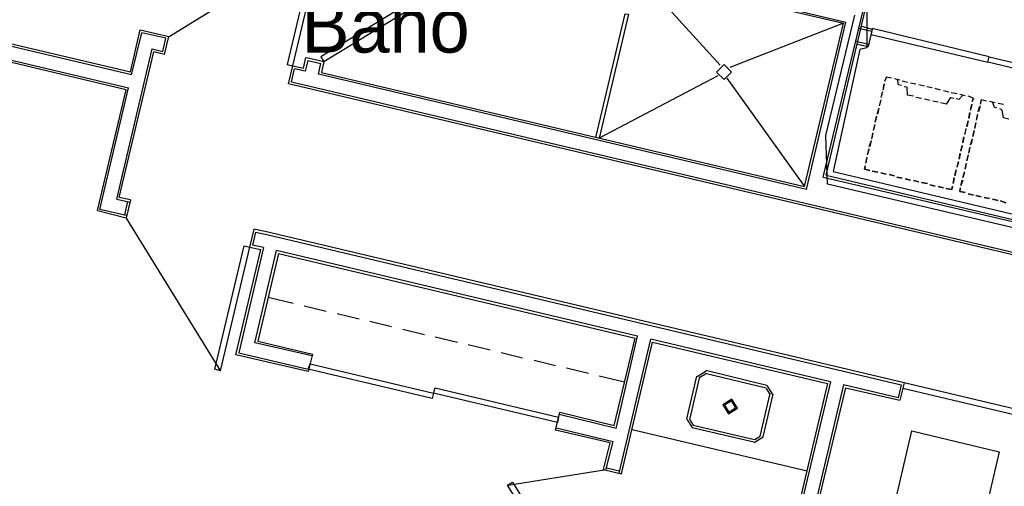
# Model space of a CAD drawing. Header units: feet. Extents: x -79 to 198, y -22 to 181.
# Tile 149 of 256: x 43 to 65, y 96 to 107. Entities that reach past the tile are written whole.
import ezdxf
from ezdxf.enums import TextEntityAlignment as Align

# ---------------------------------------------------------------- set-up
doc = ezdxf.new("R2010")
doc.units = ezdxf.units.FT
for name, color, linetype in [('A-AREA-COMUN', 252, 'CONTINUOUS'), ('A-AREA-UNIDAD', 30, 'CONTINUOUS'), ('A-LINEA', 7, 'CONTINUOUS'), ('A-NOMBRE-ESPACIO', 2, 'CONTINUOUS')]:
    doc.layers.add(name, color=color, linetype=linetype)

msp = doc.modelspace()

# ---------------------------------------------------------------- linework, layer by layer
at = {"layer": 'A-AREA-COMUN'}
msp.add_lwpolyline([(62.32, 106.8444), (62.32, 105.8844), (62.16, 105.8489), (61.568, 103.1289), (66.96, 101.8489), (67.6, 104.9244), (68.72, 104.9778), (69.68, 104.7289), (69.76, 104.3378), (70.24, 104.2133), (71.392, 104.3378), (73.888, 103.8578), (73.792, 102.2044), (74.32, 102.8444), (74.32, 103.0933), (74.56, 103.1289), (75.232, 103.9644), (76.192, 103.9644), (77.632, 101.6889)], dxfattribs=at)
at = {"layer": 'A-AREA-UNIDAD'}
msp.add_lwpolyline([(77.28, 101.6533), (75.872, 103.7689), (75.808, 103.5733), (75.168, 103.5733), (74.592, 102.6844), (73.84, 101.9733), (73.728, 101.4044), (72.72, 101.4044), (69.248, 102.2044), (69.2, 102.7733), (68.8, 100.9778), (68.608, 100.7644), (67.328, 101.0489), (67.168, 101.2089), (67.28, 101.6889), (66.368, 101.6889), (61.44, 102.8444), (61.408, 103.9289), (62.048, 106.6133)], dxfattribs=at)
at = {"layer": 'A-LINEA'}
for p, q in [((31.0533, 108.8578), (45.92, 105.3511)), ((45.9467, 105.2844), (31.0533, 108.8044)), ((31.04, 108.4978), (45.88, 104.9911)), ((45.8267, 104.9511), (31.04, 108.4444)), ((50.1923, 108.235), (46.7828, 106.1301)), ((57.1467, 107.5244), (61.8, 106.4311)), ((57.2, 107.5644), (61.8533, 106.4578)), ((57.2267, 107.5111), (59.0533, 105.4978)), ((61.3467, 103.0044), (62.2267, 106.6844)), ((61.4133, 103.0444), (62.28, 106.7244)), ((61.8, 106.4311), (59.2667, 105.4444)), ((60.9333, 102.7911), (61.8, 106.4311)), ((60.9733, 102.7244), (61.8533, 106.4578)), ((62.2, 106.3644), (62.44, 106.2978)), ((45.92, 105.3511), (46.1333, 106.2844)), ((45.9467, 105.2844), (46.1733, 106.2178)), ((46.1333, 106.2844), (46.7733, 106.1378)), ((46.7067, 106.0978), (46.1733, 106.2178)), ((46.68, 105.7378), (46.7733, 106.1378)), ((62.1333, 106.3244), (62.4267, 106.2578)), ((62.44, 106.2978), (62.3467, 105.9111)), ((46.64, 105.8044), (46.7067, 106.0978)), ((62.0667, 106.0311), (62.36, 105.9644)), ((62.1067, 105.9644), (62.3467, 105.9111)), ((45.6133, 102.5111), (46.4, 105.8578)), ((45.6667, 102.5511), (46.44, 105.7911)), ((46.4, 105.8578), (46.64, 105.8044)), ((46.68, 105.7378), (46.44, 105.7911)), ((49.44, 105.0844), (49.5333, 105.4844)), ((49.5333, 105.4844), (49.7733, 105.4311)), ((49.7733, 105.4311), (49.8267, 105.6711)), ((49.8667, 105.6044), (49.8133, 105.3644)), ((49.84, 105.6711), (50.2267, 105.5778)), ((49.8667, 105.6044), (50.16, 105.5378)), ((50.1067, 105.2978), (50.16, 105.5378)), ((50.2267, 105.5778), (50.1733, 105.3378)), ((49.5067, 105.1244), (49.5733, 105.4178)), ((49.8133, 105.3644), (49.5733, 105.4178)), ((60.9733, 102.7244), (50.1067, 105.2978)), ((50.1733, 105.3378), (60.9333, 102.7911)), ((59, 105.2578), (56.36, 103.8711)), ((68.9067, 100.4844), (49.44, 105.0844)), ((49.5067, 105.1244), (68.8667, 100.5511)), ((59.2, 105.2044), (60.9333, 102.7911)), ((62.7067, 105.0844), (62.68, 104.9644)), ((62.68, 104.9511), (62.7067, 105.0844)), ((62.72, 105.1378), (62.7467, 105.2044)), ((62.8667, 105.2044), (62.7467, 105.2311)), ((63.0533, 105.1644), (62.9333, 105.1911)), ((63.0533, 105.1644), (62.9333, 105.1911)), ((63.2267, 105.1111), (63.1067, 105.1378)), ((63.2267, 105.1111), (63.1067, 105.1378)), ((63.4133, 105.0711), (63.2933, 105.0978)), ((63.4133, 105.0711), (63.2933, 105.0978)), ((63.6, 105.0311), (63.48, 105.0578)), ((63.6, 105.0311), (63.48, 105.0578)), ((45.1867, 102.2578), (45.8267, 104.9511)), ((45.24, 102.2844), (45.88, 104.9911)), ((62.6667, 104.9111), (62.64, 104.7911)), ((62.64, 104.7778), (62.6667, 104.8978)), ((63.36, 104.8044), (63.2267, 104.8311)), ((63.7733, 104.9911), (63.6533, 105.0178)), ((63.7733, 104.9911), (63.6533, 105.0178)), ((63.96, 104.9378), (63.84, 104.9778)), ((63.96, 104.9378), (63.84, 104.9778)), ((64.1467, 104.8978), (64.0267, 104.9244)), ((64.1467, 104.8978), (64.0267, 104.9244)), ((64.3333, 104.8578), (64.2, 104.8844)), ((64.3333, 104.8578), (64.2, 104.8844)), ((64.5067, 104.8178), (64.3867, 104.8444)), ((64.5067, 104.8178), (64.3867, 104.8444)), ((62.6267, 104.7244), (62.6, 104.6044)), ((62.6, 104.5911), (62.6267, 104.7111)), ((63.5333, 104.7511), (63.4133, 104.7778)), ((63.72, 104.7111), (63.6, 104.7378)), ((63.9067, 104.6711), (63.7867, 104.6978)), ((64.0933, 104.6311), (63.96, 104.6578)), ((64.6933, 104.7644), (64.5733, 104.8044)), ((64.6267, 104.5111), (64.6533, 104.6311)), ((64.6533, 104.6178), (64.6267, 104.4978)), ((64.6933, 104.7511), (64.6667, 104.6844)), ((64.84, 104.5911), (64.8133, 104.4711)), ((64.8533, 104.6311), (64.8667, 104.7111)), ((64.9867, 104.6978), (64.8667, 104.7244)), ((65.1733, 104.6578), (65.0533, 104.6844)), ((65.1733, 104.6578), (65.0533, 104.6844)), ((65.36, 104.6178), (65.24, 104.6444)), ((65.36, 104.6178), (65.24, 104.6444)), ((62.5467, 104.4044), (62.5867, 104.5244)), ((62.5867, 104.5378), (62.56, 104.4178)), ((64.5867, 104.3244), (64.6133, 104.4444)), ((64.6133, 104.4311), (64.5867, 104.3111)), ((64.7867, 104.4044), (64.76, 104.2844)), ((64.76, 104.2711), (64.7867, 104.3911)), ((64.8, 104.4578), (64.8267, 104.5778)), ((62.4933, 104.1778), (62.4667, 104.0578)), ((62.4667, 104.0444), (62.4933, 104.1644)), ((62.5333, 104.3644), (62.5067, 104.2311)), ((62.5067, 104.2311), (62.5333, 104.3511)), ((64.5467, 104.1378), (64.5733, 104.2578)), ((64.5733, 104.2578), (64.5467, 104.1244)), ((64.7467, 104.2178), (64.72, 104.0978)), ((64.72, 104.0844), (64.7467, 104.2044)), ((65.48, 104.2978), (65.36, 104.3244)), ((62.4533, 103.9911), (62.4267, 103.8711)), ((62.4267, 103.8578), (62.4533, 103.9778)), ((64.52, 104.0711), (64.4933, 103.9511)), ((64.5067, 103.9644), (64.5333, 104.0844)), ((64.7067, 104.0444), (64.68, 103.9111)), ((64.68, 103.9111), (64.7067, 104.0311)), ((56.3333, 103.9244), (56.3333, 103.9244)), ((62.3733, 103.6844), (62.4133, 103.8044)), ((62.4133, 103.8178), (62.3867, 103.6844)), ((64.4533, 103.7778), (64.48, 103.8978)), ((64.48, 103.8844), (64.4533, 103.7644)), ((64.6267, 103.7244), (64.6667, 103.8444)), ((64.6667, 103.8578), (64.64, 103.7378)), ((62.3733, 103.6311), (62.3333, 103.5111)), ((62.3333, 103.4978), (62.36, 103.6178)), ((64.3733, 103.4178), (64.4, 103.5378)), ((64.4, 103.5244), (64.3733, 103.4044)), ((64.4133, 103.5911), (64.44, 103.7111)), ((64.44, 103.7111), (64.4133, 103.5778)), ((64.5733, 103.4978), (64.5467, 103.3644)), ((64.6133, 103.6711), (64.5867, 103.5511)), ((64.5867, 103.5378), (64.6133, 103.6578)), ((62.32, 103.4444), (62.2933, 103.3244)), ((62.2933, 103.3111), (62.32, 103.4311)), ((64.36, 103.3378), (64.32, 103.2178)), ((64.3333, 103.2311), (64.36, 103.3511)), ((64.5333, 103.3111), (64.5067, 103.1911)), ((64.5067, 103.1778), (64.5333, 103.2978)), ((64.5467, 103.3644), (64.5733, 103.4844)), ((62.28, 103.2578), (62.2667, 103.1778)), ((62.2667, 103.1778), (62.3867, 103.1511)), ((62.44, 103.1378), (62.56, 103.1111)), ((62.56, 103.1111), (62.44, 103.1378)), ((62.6267, 103.0978), (62.7467, 103.0711)), ((62.7467, 103.0711), (62.6267, 103.0978)), ((62.8133, 103.0578), (62.9333, 103.0311)), ((62.9333, 103.0311), (62.8133, 103.0578)), ((64.28, 103.0444), (64.3067, 103.1644)), ((64.3067, 103.1644), (64.28, 103.0311)), ((64.4533, 102.9911), (64.4933, 103.1111)), ((64.4933, 103.1244), (64.4667, 103.0044)), ((61.3467, 103.0044), (67.1333, 101.6444)), ((61.4133, 103.0444), (67.0933, 101.6978)), ((62.9867, 103.0044), (63.1067, 102.9778)), ((63.1067, 102.9778), (62.9867, 103.0044)), ((63.1733, 102.9644), (63.2933, 102.9378)), ((63.2933, 102.9378), (63.1733, 102.9644)), ((63.36, 102.9244), (63.48, 102.8978)), ((63.48, 102.8978), (63.36, 102.9244)), ((63.5333, 102.8844), (63.6667, 102.8578)), ((63.6667, 102.8578), (63.5333, 102.8844)), ((64.24, 102.8578), (64.2667, 102.9911)), ((64.2667, 102.9778), (64.24, 102.8578)), ((64.4533, 102.9378), (64.4133, 102.8178)), ((64.4133, 102.8178), (64.44, 102.9378)), ((63.72, 102.8311), (63.84, 102.8044)), ((63.84, 102.8044), (63.72, 102.8311)), ((63.9067, 102.7911), (64.0267, 102.7644)), ((64.0267, 102.7644), (63.9067, 102.7911)), ((64.4, 102.7644), (64.3867, 102.6844)), ((64.3867, 102.6844), (64.5067, 102.6578)), ((64.5733, 102.6311), (64.6933, 102.6044)), ((64.6933, 102.6044), (64.5733, 102.6311)), ((45.6133, 102.5111), (45.9067, 102.4444)), ((45.92, 102.4978), (45.6667, 102.5511)), ((45.8533, 102.4578), (45.7867, 102.1644)), ((45.92, 102.4978), (45.8267, 102.0978)), ((64.7467, 102.5911), (64.8667, 102.5644)), ((64.8667, 102.5644), (64.7467, 102.5911)), ((64.9333, 102.5511), (65.0533, 102.5244)), ((65.0533, 102.5244), (64.9333, 102.5511)), ((65.12, 102.5111), (65.24, 102.4844)), ((65.24, 102.4844), (65.12, 102.5111)), ((65.2933, 102.4711), (65.4133, 102.4311)), ((65.4133, 102.4311), (65.2933, 102.4711)), ((45.1867, 102.2578), (45.8267, 102.0978)), ((45.8267, 102.1511), (45.24, 102.2844)), ((45.8228, 102.0901), (47.9277, 98.6805)), ((48.7067, 101.7778), (48.64, 101.4844)), ((48.92, 101.7911), (48.6667, 101.8444)), ((48.7067, 101.7778), (48.96, 101.7244)), ((63.1467, 98.4178), (48.92, 101.7911)), ((48.96, 101.7244), (63.08, 98.3778)), ((48.2667, 99.0444), (48.8267, 101.3911)), ((48.88, 101.4311), (48.3333, 99.0844)), ((48.88, 101.4311), (48.64, 101.4844)), ((48.6933, 99.3111), (49.1733, 101.3644)), ((57.2133, 99.4578), (49.1733, 101.3644)), ((49.2133, 101.2978), (48.76, 99.3511)), ((49.2133, 101.2978), (57.16, 99.4178)), ((48.9867, 100.3244), (49.5467, 100.1911)), ((49.7867, 100.1378), (50.28, 100.0178)), ((50.52, 99.9644), (51.0133, 99.8444)), ((51.2533, 99.7911), (51.7333, 99.6711)), ((51.9867, 99.6178), (52.4667, 99.4978)), ((48.76, 99.3511), (49.9733, 99.0578)), ((52.7067, 99.4444), (53.2, 99.3244)), ((56.6933, 97.4711), (57.16, 99.4178)), ((56.7333, 97.4044), (57.2133, 99.4578)), ((56.8, 96.4044), (57.5067, 99.3911)), ((61.5067, 98.4444), (57.5067, 99.3911)), ((49.96, 99.0178), (48.6933, 99.3111)), ((53.44, 99.2711), (53.9333, 99.1511)), ((56.8533, 96.3911), (57.5467, 99.3244)), ((57.5467, 99.3244), (61.44, 98.4044)), ((49.88, 98.6711), (48.2667, 99.0444)), ((48.3333, 99.0844), (49.88, 98.7244)), ((49.9733, 99.0578), (49.88, 98.6711)), ((54.1733, 99.0978), (54.6533, 98.9778)), ((54.9067, 98.9244), (55.3867, 98.8044)), ((55.6267, 98.7511), (56.12, 98.6311)), ((58.7384, 98.68), (58.5378, 98.5561)), ((58.7333, 98.6978), (60.0933, 98.3644)), ((56.36, 98.5778), (56.92, 98.4444)), ((58.3067, 97.6178), (58.5333, 98.5644)), ((58.3733, 97.6044), (58.6, 98.5511)), ((58.723, 98.6151), (58.6027, 98.5408)), ((58.72, 98.6311), (60.08, 98.3111)), ((60.1573, 98.1748), (60.083, 98.2951)), ((60.2222, 98.1594), (60.0984, 98.36)), ((61.44, 98.4044), (60.6533, 95.0844)), ((61.5067, 98.4444), (60.72, 95.1244)), ((61.8, 98.3778), (61.08, 95.3511)), ((61.84, 98.3111), (61.1467, 95.3911)), ((63.0133, 98.0844), (61.8, 98.3778)), ((61.84, 98.3111), (63.0533, 98.0311)), ((63.08, 98.3778), (63.0133, 98.0844)), ((63.1467, 98.4178), (63.0533, 98.0311)), ((60.16, 98.1778), (59.9333, 97.2311)), ((60.2267, 98.1644), (60, 97.2178)), ((56.7333, 97.4044), (55.4667, 97.7111)), ((58.3111, 97.6095), (58.435, 97.4089)), ((58.376, 97.5941), (58.4503, 97.4738)), ((56.6, 97.0844), (55.3867, 97.3644)), ((55.4, 97.4178), (56.6667, 97.1111)), ((57.0933, 97.3778), (60.9867, 96.4578)), ((59.8, 97.0978), (58.4267, 97.4178)), ((59.8133, 97.1511), (58.4533, 97.4711)), ((59.8083, 97.0889), (60.0089, 97.2127)), ((59.8236, 97.1538), (59.944, 97.2281)), ((63.32, 97.3511), (65.2667, 96.8844)), ((56.4533, 96.4844), (56.6, 97.0844)), ((56.5067, 96.4711), (56.6667, 97.1111)), ((56.4533, 96.4844), (56.8533, 96.3911)), ((56.52, 96.5244), (56.8133, 96.4578)), ((56.4723, 96.475), (54.3316, 96.1287))]:
    msp.add_line(p, q, dxfattribs=at)
for points in [[(49.5333, 105.4844), (50.1867, 108.2444), (50.0667, 108.2711), (49.4133, 105.5111), (49.5333, 105.4844)], [(50.2267, 105.5778), (52.64, 107.0578), (52.5733, 107.1644), (50.16, 105.6844), (50.2267, 105.5778)], [(57.0133, 106.6311), (56.36, 103.8711), (56.28, 103.8844), (56.9333, 106.6444), (57.0133, 106.6311)], [(62.4133, 106.1778), (65.0133, 105.5644), (65.04, 105.6844), (62.44, 106.3111), (62.4133, 106.1778)], [(59.3067, 105.3444), (59.14, 105.5111), (58.9733, 105.3444), (59.14, 105.1778), (59.3067, 105.3444)], [(67.6, 104.9511), (65.0133, 105.5644), (65.04, 105.6844), (67.6267, 105.0711), (67.6, 104.9511)], [(62.8667, 105.2044), (62.7467, 105.2311), (62.72, 105.1511)], [(63.0933, 105.0444), (63.0267, 105.0578), (63, 105.1778)], [(63.2267, 104.8311), (63.2133, 105.0044), (63.1467, 105.0178)], [(64.3067, 104.7511), (64.3733, 104.7378), (64.4533, 104.8311)], [(64.0933, 104.6311), (64.1867, 104.7778), (64.2533, 104.7644)], [(64.6667, 104.6844), (64.6933, 104.7644), (64.5733, 104.8044)], [(64.9867, 104.6978), (64.8667, 104.7244), (64.8533, 104.6444)], [(65.2133, 104.5378), (65.16, 104.5644), (65.12, 104.6711)], [(65.36, 104.3244), (65.3333, 104.4978), (65.28, 104.5244)], [(62.3867, 103.1511), (62.2667, 103.1778), (62.28, 103.2578)], [(64.08, 102.7511), (64.2133, 102.7244), (64.2267, 102.8044)], [(64.2267, 102.7911), (64.2133, 102.7244), (64.08, 102.7511)], [(64.5067, 102.6578), (64.3867, 102.6844), (64.4, 102.7511)], [(48.6667, 101.8444), (48.5733, 101.4444), (48.8267, 101.3911)], [(48.5733, 101.4444), (47.92, 98.6844), (47.8, 98.7244), (48.4533, 101.4711), (48.5733, 101.4444)], [(52.64, 98.0711), (49.88, 98.7244), (49.92, 98.8444), (52.6667, 98.1911), (52.64, 98.0711)], [(52.7067, 98.3111), (55.4533, 97.6578), (55.4267, 97.5378), (52.6667, 98.1911), (52.7067, 98.3111)], [(65.9067, 97.7644), (63.1467, 98.4178), (63.12, 98.2978), (65.88, 97.6444), (65.9067, 97.7644)], [(59.4355, 97.8527), (59.3117, 98.0533), (59.1111, 97.9295), (59.235, 97.7289), (59.4355, 97.8527)], [(59.3966, 97.8619), (59.3025, 98.0144), (59.1501, 97.9203), (59.2442, 97.7678), (59.3966, 97.8619)], [(55.3867, 97.3644), (55.48, 97.7644), (56.6933, 97.4711)], [(65.2667, 96.8844), (64.8133, 94.9378), (62.8667, 95.4044), (63.32, 97.3511)], [(55.8133, 93.7244), (54.32, 96.1378), (54.4267, 96.2044), (55.92, 93.7911), (55.8133, 93.7244)]]:
    msp.add_lwpolyline(points, dxfattribs=at)

# ---------------------------------------------------------------- texts
at = {"layer": 'A-NOMBRE-ESPACIO'}
msp.add_text('Baño', height=1.2, dxfattribs=at).set_placement((51.6, 105.7778), align=Align.CENTER)

doc.saveas('drawing.dxf')
